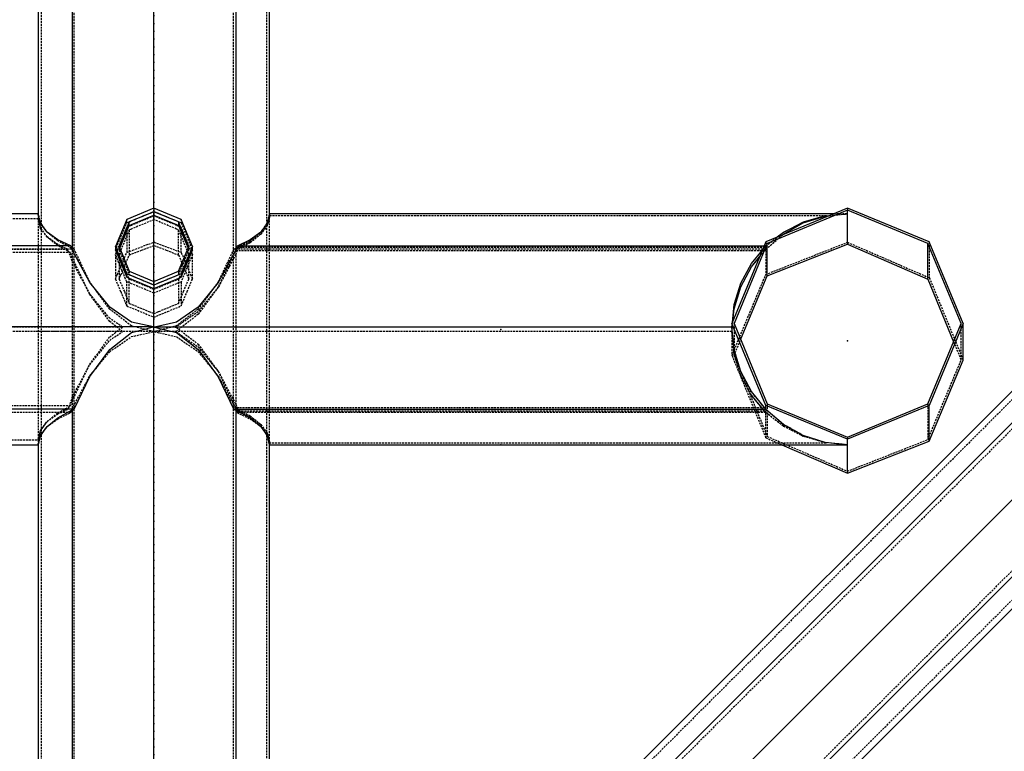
# Model space of a CAD drawing. Extents: x 551880 to 585869, y 94458 to 133000.
# Tile 32 of 42: x 568505 to 569783, y 127433 to 128383. Entities that reach past the tile are written whole.
import ezdxf

# ---------------------------------------------------------------- set-up
doc = ezdxf.new("R2010")
doc.units = 0
doc.header["$LTSCALE"] = 10
doc.header["$MEASUREMENT"] = 0
doc.linetypes.add('DASHDOT', pattern=[1, 0.5, -0.25, 0, -0.25])
doc.linetypes.add('HIDDEN', pattern=[0.375, 0.25, -0.125])
doc.layers.get('0').update_dxf_attribs({"linetype": 'CONTINUOUS'})
doc.layers.get('Defpoints').update_dxf_attribs({"linetype": 'CONTINUOUS'})
for name, color, linetype in [('A', 2, 'DASHDOT'), ('COTAS', 7, 'CONTINUOUS'), ('FORIR', 4, 'CONTINUOUS'), ('G', 3, 'CONTINUOUS'), ('S', 7, 'CONTINUOUS'), ('TR', 6, 'HIDDEN')]:
    doc.layers.add(name, color=color, linetype=linetype)
doc.styles.add('PADRAO MTL', font='txt.shx', dxfattribs={"width": 0.8, "oblique": 5})
doc.styles.get("Standard").update_dxf_attribs({"font": 'txt.shx', "width": 0.7, "oblique": 5})
doc.dimstyles.new('1-75', dxfattribs={"dimscale": 75, "dimtxt": 2.5, "dimasz": 2, "dimexe": 2, "dimexo": 2, "dimgap": 2, "dimtad": 1, "dimdec": 0, "dimdsep": 46, "dimtxsty": 'PADRAO MTL', "dimcen": 3, "dimclrd": 1, "dimclre": 1, "dimclrt": 7, "dimadec": 0, "dimazin": 0, "dimtfac": 1, "dimtdec": 0, "dimtmove": 0, "dimatfit": 3, "dimfxl": 1, "dimtfill": 1, "dimtolj": 1, "dimarcsym": 0})

# ---------------------------------------------------------------- blocks, each defined once
blk = doc.blocks.new('3D_INFOM')
blk.add_point((0, 0))
at = {"layer": 'FORIR', "flags": 1}
blk.add_attdef('MARK', (7.6, -4.3), '', height=5.26, dxfattribs=at)
blk = doc.blocks.new('3D_INFOTEXT')
blk.add_point((0, 0))
at = {"flags": 1}
for tag, p in [('MAR_PEZ', (7.2, 4.1)), ('POS_PEZ', (7.6, -4.3)), ('NOM_PRO', (7.6, -13.2)), ('LUN_PRO', (7.2, -21.9)), ('MAT_PRO', (7.6, -30.1)), ('HANDLE', (7, -38.5))]:
    blk.add_attdef(tag, p, '', height=5.26, dxfattribs=at)
blk = doc.blocks.new('*D68')
at = {"layer": 'COTAS', "color": 1, "lineweight": -2, "transparency": 16777216}
for p, q in [((566083.1, 127831), (565500.2, 127831)), ((565650.2, 127681), (565650.2, 125681.4)), ((568379.6, 125531.4), (565500.2, 125531.4))]:
    blk.add_line(p, q, dxfattribs=at)
at = {"layer": 'COTAS', "color": 1, "transparency": 16777216}
for points in [[(565625.2, 127681), (565675.2, 127681), (565650.2, 127831)], [(565625.2, 125681.4), (565675.2, 125681.4), (565650.2, 125531.4)]]:
    blk.add_solid(points, dxfattribs=at)
at = {"layer": 'Defpoints', "color": 0, "transparency": 16777216}
for p in [(566233.1, 127831), (565650.2, 125531.4), (568529.6, 125531.4)]:
    blk.add_point(p, dxfattribs=at)
at = {"layer": 'COTAS', "color": 7, "transparency": 16777216, "insert": (565406.4, 126681.2), "char_height": 187.5, "attachment_point": 5, "rotation": 90, "style": 'PADRAO MTL', "bg_fill": 3, "box_fill_scale": 1.25, "bg_fill_color": 256, "bg_fill_true_color": 13158600, "bg_fill_transparency": 0}
blk.add_mtext('\\A1;2300', dxfattribs=at)
blk = doc.blocks.new('*D70')
at = {"layer": 'COTAS', "color": 1, "lineweight": -2, "transparency": 16777216}
for p, q in [((566230, 127681.1), (566230, 124584)), ((568379.6, 124734), (566380, 124734))]:
    blk.add_line(p, q, dxfattribs=at)
at = {"layer": 'COTAS', "color": 1, "transparency": 16777216}
for points in [[(566380, 124759), (566380, 124709), (566230, 124734)], [(568379.6, 124759), (568379.6, 124709), (568529.6, 124734)]]:
    blk.add_solid(points, dxfattribs=at)
at = {"layer": 'Defpoints', "color": 0, "transparency": 16777216}
for p in [(566230, 127831.1), (566230, 124734), (568529.6, 124734)]:
    blk.add_point(p, dxfattribs=at)
at = {"layer": 'COTAS', "color": 7, "transparency": 16777216, "insert": (567379.8, 124977.7), "char_height": 187.5, "attachment_point": 5, "style": 'PADRAO MTL', "bg_fill": 3, "box_fill_scale": 1.25, "bg_fill_color": 256, "bg_fill_true_color": 13158600, "bg_fill_transparency": 0}
blk.add_mtext('\\A1;2300', dxfattribs=at)
blk = doc.blocks.new('*D71')
at = {"layer": 'COTAS', "color": 1, "lineweight": -2, "transparency": 16777216}
for p, q in [((571859.1, 128951), (571859.1, 128951)), ((571709.1, 128801), (571709.1, 126681.4)), ((568979.6, 126531.4), (571859.1, 126531.4))]:
    blk.add_line(p, q, dxfattribs=at)
at = {"layer": 'COTAS', "color": 1, "transparency": 16777216}
for points in [[(571684.1, 128801), (571734.1, 128801), (571709.1, 128951)], [(571684.1, 126681.4), (571734.1, 126681.4), (571709.1, 126531.4)]]:
    blk.add_solid(points, dxfattribs=at)
at = {"layer": 'Defpoints', "color": 0, "transparency": 16777216}
for p in [(571709.1, 128951), (568829.6, 126531.4), (571709.1, 126531.4)]:
    blk.add_point(p, dxfattribs=at)
at = {"layer": 'COTAS', "color": 7, "transparency": 16777216, "insert": (571465.3, 127741.2), "char_height": 187.5, "attachment_point": 5, "rotation": 90, "style": 'PADRAO MTL', "bg_fill": 3, "box_fill_scale": 1.25, "bg_fill_color": 256, "bg_fill_true_color": 13158600, "bg_fill_transparency": 0}
blk.add_mtext('\\A1;2420', dxfattribs=at)
blk = doc.blocks.new('*D73')
at = {"layer": 'COTAS', "color": 1, "lineweight": -2, "transparency": 16777216}
for p, q in [((571129.3, 128801.1), (571129.3, 125583.9)), ((568979.6, 125733.9), (570979.3, 125733.9))]:
    blk.add_line(p, q, dxfattribs=at)
at = {"layer": 'COTAS', "color": 1, "transparency": 16777216}
for points in [[(568979.6, 125758.9), (568979.6, 125708.9), (568829.6, 125733.9)], [(570979.3, 125758.9), (570979.3, 125708.9), (571129.3, 125733.9)]]:
    blk.add_solid(points, dxfattribs=at)
at = {"layer": 'Defpoints', "color": 0, "transparency": 16777216}
for p in [(571129.3, 128951.1), (568829.6, 125733.9), (571129.3, 125733.9)]:
    blk.add_point(p, dxfattribs=at)
at = {"layer": 'COTAS', "color": 7, "transparency": 16777216, "insert": (569979.4, 125977.7), "char_height": 187.5, "attachment_point": 5, "style": 'PADRAO MTL', "bg_fill": 3, "box_fill_scale": 1.25, "bg_fill_color": 256, "bg_fill_true_color": 13158600, "bg_fill_transparency": 0}
blk.add_mtext('\\A1;2300', dxfattribs=at)

msp = doc.modelspace()

# ---------------------------------------------------------------- linework, layer by layer
at = {"layer": 'A'}
msp.add_line((568679.6, 120957.3), (568679.6, 132395.4), dxfattribs=at)
at = {"layer": 'G'}
for p, q in [((571022.6, 128988.9), (568791.6, 126758)), ((568811.7, 126678.1), (571102.5, 128968.9)), ((570902.5, 128968.9), (568811.7, 126878.1)), ((568829.6, 126654.5), (571126.1, 128951)), ((570843.2, 128951), (568829.6, 126937.4)), ((568529.6, 128581), (568529.6, 128129.8)), ((568829.6, 128129.7), (568829.6, 128581)), ((568573.6, 128477), (568573.6, 128084.2)), ((568785.7, 128477), (568785.7, 128084.2)), ((568679.6, 128138.4), (568679.6, 128434)), ((568529.6, 128131), (567647.5, 128131)), ((568532.5, 128118.3), (568529.6, 128129.8)), ((568650.4, 128117.1), (568679.6, 128129.3)), ((568679.6, 128133.6), (568679.6, 128129.3)), ((568679.6, 128129.3), (568708.9, 128117.1)), ((568679.6, 128043.1), (568679.6, 128129.3)), ((568829.6, 128129.7), (568826.7, 128118.3)), ((569561.7, 128130.9), (568829.6, 128130.9)), ((569550.4, 128128.2), (569556.5, 128128.8)), ((569550.4, 128127.9), (569555.8, 128128.5)), ((569579.6, 128091.3), (569579.6, 128135.7)), ((568541, 128107.3), (568532.5, 128118.3)), ((568635.3, 128086.1), (568647.6, 128115.9)), ((568647.6, 128115.9), (568647.6, 128120.3)), ((568647.6, 128115.9), (568650.4, 128117.1)), ((568708.9, 128117.1), (568711.6, 128115.9)), ((568711.6, 128120.3), (568711.6, 128115.9)), ((568711.6, 128115.9), (568723.9, 128086.1)), ((568826.7, 128118.3), (568818.2, 128107.3)), ((569496.3, 128106.9), (569522.2, 128120.1)), ((569522.2, 128120), (569496.3, 128106.8)), ((569496.3, 128104.6), (569522.2, 128119.1)), ((569496.3, 128104.5), (569522.2, 128119)), ((569522.2, 128120.1), (569550.4, 128128.2)), ((569522.2, 128119.1), (569550.4, 128128.1)), ((569550.4, 128128.1), (569522.2, 128120)), ((569522.2, 128119), (569550.4, 128127.9)), ((569550.4, 128128.1), (569552.2, 128128.3)), ((569552.2, 128128.3), (569550.4, 128128.1)), ((568554.9, 128097.2), (568541, 128107.3)), ((568818.2, 128107.3), (568804.3, 128097.2)), ((569487.9, 128100.4), (569496.3, 128106.9)), ((569496.3, 128106.8), (569488.3, 128100.5)), ((569494.6, 128103.1), (569496.3, 128104.6)), ((569494.9, 128103.2), (569496.3, 128104.5)), ((568571.8, 128089.2), (568554.9, 128097.2)), ((568804.3, 128097.2), (568787.5, 128089.1)), ((569475.4, 128050.3), (569475.4, 128092.5)), ((569475.4, 128050.3), (569579.6, 128091.3)), ((569579.6, 128091.3), (569683.8, 128046.1)), ((569683.8, 128046.1), (569683.8, 128092.5)), ((568571.8, 128089.2), (567679.3, 128089.1)), ((568573.6, 128084.2), (568571.8, 128089.2)), ((568596.3, 128041.6), (568573.6, 128084.2)), ((568629.6, 128088.3), (568629.6, 128083.8)), ((568629.6, 128083.8), (568644.3, 128048.5)), ((568715, 128048.5), (568729.6, 128083.8)), ((568729.6, 128083.8), (568729.6, 128088.3)), ((568785.7, 128084.2), (568763, 128041.6)), ((568787.5, 128089.1), (568785.7, 128084.2)), ((569471.4, 128089.1), (568787.5, 128089.1)), ((569454.9, 128066.6), (569469.2, 128083.9)), ((569454.9, 128066.6), (569469.2, 128083.8)), ((569468.8, 128083), (569468.5, 128083)), ((569441, 128040.9), (569454.9, 128066.6)), ((569441, 128040.9), (569454.9, 128066.6)), ((569454.9, 128062.1), (569465.6, 128075.2)), ((569454.9, 128062), (569465.5, 128075.1)), ((568644.3, 128048.5), (568644.3, 128053)), ((568715, 128053), (568715, 128048.5)), ((569441, 128035.9), (569454.9, 128062.1)), ((569441, 128035.9), (569454.9, 128062)), ((568622.2, 128009.9), (568596.3, 128041.6)), ((568644.3, 128048.5), (568650.4, 128046.1)), ((568650.4, 128046.1), (568679.6, 128034)), ((568679.6, 128034), (568708.9, 128046.1)), ((568708.9, 128046.1), (568715, 128048.5)), ((568763, 128041.6), (568737, 128009.9)), ((569432.5, 128013), (569441, 128040.9)), ((569432.5, 128013), (569441, 128040.9)), ((569440.9, 127967.5), (569475.4, 128050.3)), ((569683.8, 128046.1), (569717.2, 127964.8)), ((568679.6, 128038.3), (568679.6, 128034)), ((568679.6, 123228.9), (568679.6, 128034)), ((569432.5, 128007.5), (569441, 128035.9)), ((569432.5, 128007.5), (569441, 128035.9)), ((568650.4, 127990.4), (568622.2, 128009.9)), ((568737, 128009.9), (568708.9, 127990.4)), ((569430.2, 127989.7), (569432.5, 128013)), ((569430.2, 127989.7), (569432.5, 128013)), ((569430.9, 127991.5), (569432.5, 128007.5)), ((569430.9, 127991.5), (569432.5, 128007.5)), ((568679.1, 127984), (568650.4, 127990.4)), ((568708.9, 127990.4), (568680.2, 127983.9)), ((569429.6, 127988.3), (569429.6, 127984)), ((569729.6, 127941), (569729.6, 127988.3)), ((568679.1, 127984), (552179.6, 127983.9)), ((568622.2, 127954.9), (568650.4, 127976.8)), ((568650.4, 127976.8), (568679.1, 127984)), ((568680.2, 127983.9), (568708.9, 127976.7)), ((569429.6, 127983.9), (568680.2, 127983.9)), ((568708.9, 127976.7), (568737, 127954.9)), ((569429.6, 127983.9), (569429.6, 127984)), ((569432.5, 127954.5), (569429.6, 127983.9)), ((568596.3, 127919.5), (568622.2, 127954.9)), ((568737, 127954.9), (568763, 127919.4)), ((569441, 127926.1), (569432.5, 127954.5)), ((569685.7, 127835.8), (569729.6, 127941)), ((569454.9, 127900), (569441, 127926.1)), ((568576.1, 127877.1), (568596.3, 127919.5)), ((568763, 127919.4), (568783.2, 127877)), ((569473.6, 127877.1), (569454.9, 127900)), ((568576.1, 127877.1), (553707, 127877)), ((568554.9, 127866.2), (568573.6, 127876.2)), ((568573.6, 127876.2), (568576.1, 127877.1)), ((568573.6, 127876.2), (568573.6, 123228.9)), ((568783.2, 127877), (568785.7, 127876.1)), ((569473.6, 127877), (568783.2, 127877)), ((568785.7, 127876.1), (568804.3, 127866.2)), ((568785.7, 127876.1), (568785.7, 123228.9)), ((569473.6, 127877.1), (569473.6, 127882.2)), ((569473.6, 127877), (569473.6, 127877.1)), ((569496.3, 127857.5), (569473.6, 127877)), ((569685.7, 127835.8), (569685.7, 127882.2)), ((568541, 127854.8), (568554.9, 127866.2)), ((568804.3, 127866.2), (568818.2, 127854.8)), ((568532.5, 127842.5), (568541, 127854.8)), ((568818.2, 127854.8), (568826.7, 127842.5)), ((569522.2, 127843), (569496.3, 127857.5)), ((568529.9, 127831), (568532.5, 127842.5)), ((568826.7, 127842.5), (568829.3, 127831)), ((569550.4, 127834), (569522.2, 127843)), ((569579.6, 127831), (569579.6, 127838.3)), ((569579.6, 127794), (569685.7, 127835.8)), ((553791.3, 127831), (568529.9, 127831)), ((568529.6, 127831), (568529.6, 123228.9)), ((568829.3, 127831), (569579.6, 127831)), ((568829.6, 123228.9), (568829.6, 127831)), ((569494.5, 127831), (569579.6, 127794)), ((569579.6, 127831), (569550.4, 127834)), ((569579.6, 127794), (569579.6, 127831)), ((569579.6, 127831), (569579.6, 127831))]:
    msp.add_line(p, q, dxfattribs=at)
at = {"layer": 'S'}
for p, q in [((568679.6, 128138.4), (568644.3, 128123.7)), ((568679.6, 128133.6), (568647.6, 128120.3)), ((568715, 128123.7), (568679.6, 128138.4)), ((568711.6, 128120.3), (568679.6, 128133.6)), ((569579.6, 128138.4), (569473.6, 128094.4)), ((569579.6, 128135.7), (569475.4, 128092.5)), ((569685.7, 128094.4), (569579.6, 128138.4)), ((569683.8, 128092.5), (569579.6, 128135.7)), ((568644.3, 128123.7), (568629.6, 128088.3)), ((568647.6, 128120.3), (568634.4, 128088.3)), ((568724.9, 128088.3), (568711.6, 128120.3)), ((568729.6, 128088.3), (568715, 128123.7)), ((569473.6, 128094.4), (569429.6, 127988.3)), ((569475.4, 128092.5), (569432.3, 127988.3)), ((569727, 127988.3), (569683.8, 128092.5)), ((569729.6, 127988.3), (569685.7, 128094.4)), ((568644.3, 128053), (568629.6, 128088.3)), ((568634.4, 128088.3), (568647.6, 128056.3)), ((568711.6, 128056.3), (568724.9, 128088.3)), ((568729.6, 128088.3), (568715, 128053)), ((568679.6, 128038.3), (568644.3, 128053)), ((568647.6, 128056.3), (568679.6, 128043.1)), ((568679.6, 128043.1), (568711.6, 128056.3)), ((568715, 128053), (568679.6, 128038.3)), ((569473.6, 127882.2), (569429.6, 127988.3)), ((569432.3, 127988.3), (569475.4, 127884.1)), ((569683.8, 127884.1), (569727, 127988.3)), ((569729.6, 127988.3), (569685.7, 127882.2)), ((569579.6, 127838.3), (569473.6, 127882.2)), ((569475.4, 127884.1), (569579.6, 127841)), ((569579.6, 127841), (569683.8, 127884.1)), ((569685.7, 127882.2), (569579.6, 127838.3))]:
    msp.add_line(p, q, dxfattribs=at)
at = {"layer": 'TR'}
for p, q in [((568576.2, 123228.9), (568576.2, 128992.7)), ((568783, 123228.9), (568783, 128992.7)), ((568814.7, 126689.1), (571091.5, 128965.8)), ((570907.5, 128965.8), (568814.7, 126873.1)), ((568829.6, 126665.9), (571114.7, 128951)), ((570854.5, 128951), (568829.6, 126926.1)), ((568533.4, 128572.6), (568533.4, 128117.2)), ((568825.9, 128117.2), (568825.9, 128572.6)), ((568529.6, 128129.8), (568529.9, 128131)), ((568529.9, 128131), (568529.6, 128131)), ((568529.6, 128129.8), (568529.6, 127838.5)), ((568529.6, 128129.8), (568529.6, 128123.5)), ((568532.5, 128119.5), (568529.9, 128131)), ((568650.4, 128121.8), (568679.6, 128134)), ((568679.6, 128138.4), (568679.6, 128134)), ((568679.6, 128134), (568708.9, 128121.8)), ((568679.6, 128133.6), (568679.6, 128134)), ((568829.3, 128130.9), (568826.7, 128119.4)), ((568829.3, 128130.9), (568829.6, 128129.7)), ((568829.6, 128130.9), (568829.3, 128130.9)), ((568829.6, 128127.1), (568829.6, 128129.7)), ((568829.6, 127834.8), (568829.6, 128129.7)), ((569555.8, 128128.5), (569579.1, 128130.9)), ((569556.5, 128128.8), (569579.1, 128130.9)), ((569579.1, 128130.9), (569561.7, 128130.9)), ((569579.6, 128138.4), (569579.6, 128135.7)), ((568529.6, 128124.6), (567662.8, 128124.6)), ((568529.6, 128123.5), (568529.9, 128124.6)), ((568529.9, 128124.6), (568529.6, 128124.6)), ((568532.5, 128112), (568529.6, 128123.5)), ((568532.5, 128113.1), (568529.9, 128124.6)), ((568533.4, 128118.2), (568532.5, 128119.5)), ((568539.8, 128108.9), (568533.4, 128118.2)), ((568533.4, 128117.2), (568533.4, 127843.8)), ((568629.6, 128083.8), (568644.3, 128119.3)), ((568644.3, 128119.3), (568644.3, 128123.7)), ((568644.3, 128119.3), (568650.4, 128121.8)), ((568650.4, 128115.9), (568647.1, 128114.6)), ((568679.6, 128128), (568650.4, 128115.9)), ((568679.6, 128123.3), (568650.4, 128111.2)), ((568708.9, 128115.9), (568679.6, 128128)), ((568708.9, 128111.2), (568679.6, 128123.3)), ((568708.9, 128121.8), (568715, 128119.3)), ((568712.2, 128114.6), (568708.9, 128115.9)), ((568715, 128123.7), (568715, 128119.3)), ((568715, 128119.3), (568729.6, 128083.8)), ((568826.7, 128115.7), (568818.2, 128104.7)), ((568825.9, 128118.2), (568819.4, 128108.8)), ((568826.7, 128119.4), (568825.9, 128118.2)), ((568825.9, 127843.7), (568825.9, 128117.2)), ((568826.7, 128116.8), (568825.9, 128115.5)), ((568829.3, 128128.3), (568826.7, 128116.8)), ((568829.6, 128127.1), (568826.7, 128115.7)), ((568829.6, 128128.3), (568829.3, 128128.3)), ((568829.3, 128128.3), (568829.6, 128127.1)), ((569552.2, 128128.3), (568829.6, 128128.3)), ((568533.4, 128111.8), (568532.5, 128113.1)), ((568541, 128101), (568532.5, 128112)), ((568541, 128100.7), (568533.4, 128111.8)), ((568541, 128107.1), (568539.8, 128108.9)), ((568554.9, 128095.8), (568541, 128107.1)), ((568644.3, 128113.5), (568630.8, 128081)), ((568647.6, 128110.1), (568636.5, 128083.2)), ((568647.1, 128114.6), (568644.3, 128113.5)), ((568644.3, 128113.5), (568644.3, 128080.6)), ((568650.4, 128111.2), (568647.6, 128110.1)), ((568647.6, 128110.1), (568647.6, 128077.4)), ((568711.6, 128110.1), (568708.9, 128111.2)), ((568711.6, 128077.4), (568711.6, 128110.1)), ((568722.8, 128083.2), (568711.6, 128110.1)), ((568715, 128113.5), (568712.2, 128114.6)), ((568715, 128080.6), (568715, 128113.5)), ((568728.5, 128081), (568715, 128113.5)), ((568818.2, 128107.1), (568804.3, 128095.8)), ((568818.2, 128104.7), (568804.3, 128094.5)), ((568818.2, 128104.4), (568804.3, 128093.1)), ((568825.9, 128115.5), (568818.2, 128104.4)), ((568819.4, 128108.8), (568818.2, 128107.1)), ((569473.6, 128084.9), (569494.9, 128103.2)), ((569473.6, 128085), (569494.6, 128103.1)), ((568554.9, 128090.9), (568541, 128101)), ((568554.9, 128089.4), (568541, 128100.7)), ((568572.8, 128086.2), (568554.9, 128095.8)), ((568568.2, 128084.6), (568554.9, 128090.9)), ((568652.2, 128083.7), (568672.8, 128091.7)), ((568672.8, 128091.7), (568679.6, 128094)), ((568679.6, 128094), (568686.5, 128091.7)), ((568686.5, 128091.7), (568707.1, 128083.7)), ((568804.3, 128093.1), (568785.7, 128083.1)), ((568804.3, 128095.8), (568786.4, 128086.2)), ((568804.3, 128094.5), (568789, 128087.2)), ((569473.6, 128089), (569488.3, 128100.5)), ((569473.6, 128089.2), (569487.9, 128100.4)), ((569473.6, 128094.4), (569473.6, 128052.2)), ((569473.6, 128052.2), (569579.6, 128094)), ((569579.6, 128094), (569685.7, 128047.9)), ((569685.7, 128094.4), (569685.7, 128047.9)), ((568576.1, 128084.9), (552135.7, 128084.9)), ((568568.2, 128084.6), (552139.4, 128084.5)), ((568529.6, 128080.5), (567678.5, 128080.5)), ((568533.4, 128080.5), (568529.6, 128080.5)), ((568571.5, 128080.5), (568533.4, 128080.5)), ((568571.5, 128080.5), (568554.9, 128089.4)), ((568573.6, 128069.6), (568568.2, 128084.6)), ((568573.6, 128074.2), (568571.5, 128080.5)), ((568573.6, 128085.8), (568572.8, 128086.2)), ((568576.1, 128084.9), (568573.6, 128085.8)), ((568573.6, 128084.2), (568573.6, 127876.2)), ((568596.3, 128042.6), (568576.1, 128084.9)), ((568630.8, 128081), (568629.6, 128078.2)), ((568644.3, 128042.7), (568629.6, 128078.2)), ((568629.6, 128078.2), (568629.6, 128046.2)), ((568634.4, 128088.3), (568634.4, 128083.9)), ((568634.4, 128083.9), (568635.3, 128086.1)), ((568634.4, 128083.9), (568647.6, 128051.9)), ((568636.5, 128083.2), (568634.4, 128078.2)), ((568634.4, 128078.2), (568634.4, 128072.4)), ((568647.1, 128047.4), (568634.4, 128078.2)), ((568639.9, 128070.4), (568644.3, 128080.6)), ((568644.3, 128080.6), (568652.2, 128083.7)), ((568644.6, 128070.4), (568647.6, 128077.4)), ((568647.6, 128077.4), (568663.6, 128083.7)), ((568663.6, 128083.7), (568679.6, 128089.9)), ((568679.6, 128089.9), (568695.6, 128083.7)), ((568695.6, 128083.7), (568711.6, 128077.4)), ((568707.1, 128083.7), (568715, 128080.6)), ((568711.6, 128051.9), (568724.9, 128083.9)), ((568711.6, 128077.4), (568714.6, 128070.4)), ((568724.9, 128078.2), (568712.2, 128047.4)), ((568715, 128080.6), (568719.4, 128070.4)), ((568729.6, 128078.2), (568715, 128042.7)), ((568724.9, 128078.2), (568722.8, 128083.2)), ((568723.9, 128086.1), (568724.9, 128083.9)), ((568724.9, 128083.9), (568724.9, 128088.3)), ((568724.9, 128072.4), (568724.9, 128078.2)), ((568729.6, 128078.2), (568728.5, 128081)), ((568729.6, 128046.2), (568729.6, 128078.2)), ((568783.1, 128084.9), (568763, 128042.6)), ((568785.4, 128083), (568763, 128035.9)), ((568785.7, 128078.1), (568763, 128035.5)), ((568785.7, 128085.8), (568783.1, 128084.9)), ((569473.5, 128084.9), (568783.1, 128084.9)), ((568785.7, 128083.1), (568785.4, 128083)), ((568825.9, 128083), (568785.4, 128083)), ((568789, 128087.2), (568785.7, 128078.1)), ((568786.4, 128086.2), (568785.7, 128085.8)), ((568785.7, 128084.2), (568785.7, 127876.1)), ((569472, 128087.2), (568789, 128087.2)), ((568829.6, 128083), (568825.9, 128083)), ((569468.5, 128083), (568829.6, 128083)), ((569465.5, 128075.1), (569473.5, 128084.9)), ((569465.6, 128075.2), (569472, 128083)), ((569472, 128083), (569468.8, 128083)), ((569469.2, 128083.9), (569473.5, 128089.1)), ((569469.2, 128083.8), (569472, 128087.2)), ((569473.5, 128089.1), (569471.4, 128089.1)), ((569472, 128087.2), (569473.6, 128089)), ((569472, 128083), (569473.6, 128085)), ((569473.5, 128089.1), (569473.6, 128089.2)), ((569473.5, 128084.9), (569473.6, 128084.9)), ((568596.3, 128026.5), (568573.6, 128074.2)), ((568596.3, 128027), (568573.6, 128069.6)), ((568632.2, 128052.2), (568639.9, 128070.4)), ((568634.4, 128072.4), (568634.4, 128046.2)), ((568641.1, 128062), (568643.2, 128067)), ((568643.2, 128067), (568644.6, 128070.4)), ((568714.6, 128070.4), (568716, 128067)), ((568716, 128067), (568718.2, 128062)), ((568719.4, 128070.4), (568727.1, 128052.2)), ((568724.9, 128046.2), (568724.9, 128072.4)), ((568629.6, 128046.2), (568632.2, 128052.2)), ((568634.4, 128046.2), (568636.9, 128052.2)), ((568636.9, 128052.2), (568639.9, 128059.2)), ((568639.9, 128059.2), (568641.1, 128062)), ((568647.6, 128056.3), (568647.6, 128051.9)), ((568647.6, 128051.9), (568650.4, 128050.8)), ((568708.9, 128050.8), (568711.6, 128051.9)), ((568711.6, 128056.3), (568711.6, 128051.9)), ((568718.2, 128062), (568719.4, 128059.2)), ((568719.4, 128059.2), (568722.3, 128052.2)), ((568722.3, 128052.2), (568724.9, 128046.2)), ((568727.1, 128052.2), (568729.6, 128046.2)), ((569429.7, 127947.2), (569473.6, 128052.2)), ((568603.3, 128033), (568596.3, 128042.6)), ((568629.6, 128046.2), (568636.5, 128029.9)), ((568634.4, 128046.2), (568641.3, 128029.9)), ((568650.4, 128040.2), (568644.3, 128042.7)), ((568644.3, 128011.3), (568644.3, 128042.7)), ((568647.6, 128046.1), (568647.1, 128047.4)), ((568647.6, 128014.6), (568647.6, 128046.1)), ((568650.4, 128044.9), (568647.6, 128046.1)), ((568650.4, 128050.8), (568679.6, 128038.7)), ((568679.6, 128032.7), (568650.4, 128044.9)), ((568679.6, 128028), (568650.4, 128040.2)), ((568679.6, 128038.7), (568708.9, 128050.8)), ((568708.9, 128044.9), (568679.6, 128032.7)), ((568679.6, 128043.1), (568679.6, 128038.7)), ((568708.9, 128040.2), (568679.6, 128028)), ((568711.6, 128046.1), (568708.9, 128044.9)), ((568715, 128042.7), (568708.9, 128040.2)), ((568712.2, 128047.4), (568711.6, 128046.1)), ((568711.6, 128046.1), (568711.6, 128014.6)), ((568715, 128042.7), (568715, 128011.3)), ((568718, 128029.9), (568724.9, 128046.2)), ((568722.7, 128029.9), (568729.6, 128046.2)), ((568763, 128042.6), (568756, 128033)), ((569685.7, 128047.9), (569729.6, 127941)), ((568622.2, 127995.3), (568596.3, 128027)), ((568622.2, 127991.1), (568596.3, 128026.5)), ((568622.2, 128007.2), (568603.3, 128033)), ((568636.5, 128029.9), (568644.3, 128011.3)), ((568641.3, 128029.9), (568647.6, 128014.6)), ((568679.6, 128038.3), (568679.6, 128038.7)), ((568711.6, 128014.6), (568718, 128029.9)), ((568715, 128011.3), (568722.7, 128029.9)), ((568763, 128035.9), (568737, 128000.4)), ((568763, 128035.5), (568737, 128003.8)), ((568756, 128033), (568737, 128007.1)), ((568647.6, 128014.6), (568673.1, 128004.2)), ((568686.1, 128004.2), (568711.6, 128014.6)), ((568650.4, 127985.3), (568622.2, 128007.2)), ((568644.3, 128011.3), (568661.6, 128004.2)), ((568661.6, 128004.2), (568679.6, 127996.8)), ((568673.1, 128004.2), (568679.6, 128001.5)), ((568679.6, 128001.5), (568686.1, 128004.2)), ((568679.6, 127996.8), (568697.6, 128004.2)), ((568697.6, 128004.2), (568715, 128011.3)), ((568737, 128007.1), (568708.9, 127985.3)), ((568737, 128003.8), (568708.9, 127984.3)), ((568638.8, 127983.9), (568622.2, 127995.3)), ((568638.9, 127978.1), (568622.2, 127991.1)), ((568737, 128000.4), (568708.9, 127978.6)), ((569429.6, 127984), (569430.2, 127989.7)), ((569429.6, 127984), (569430.2, 127989.7)), ((569429.9, 127981), (569430.9, 127991.5)), ((569429.9, 127981), (569430.9, 127991.5)), ((569432.3, 127988.3), (569432.3, 127956.9)), ((569727, 127941.1), (569727, 127988.3)), ((568638.8, 127983.9), (552179.6, 127983.8)), ((568529.6, 127978.1), (552179.6, 127978.1)), ((568679.5, 127978), (552179.6, 127977.9)), ((568533.4, 127978.1), (568529.6, 127978.1)), ((568638.9, 127978.1), (568533.4, 127978.1)), ((568622.2, 127971), (568638.8, 127983.9)), ((568622.2, 127966.6), (568638.9, 127978.1)), ((568667.4, 127981), (568650.4, 127985.3)), ((568650.4, 127971.4), (568679.5, 127978)), ((568679.5, 127978), (568667.4, 127981)), ((568691.8, 127981), (568679.7, 127977.9)), ((569429.6, 127977.9), (568679.7, 127977.9)), ((568679.7, 127977.9), (568708.9, 127971.4)), ((568708.9, 127985.3), (568691.8, 127981)), ((568708.9, 127978.6), (568706.6, 127978)), ((568706.6, 127978), (568708.9, 127977.5)), ((568825.9, 127978), (568706.6, 127978)), ((568708.9, 127984.3), (568707.1, 127983.9)), ((569429.6, 127983.9), (568707.1, 127983.9)), ((568707.1, 127983.9), (568708.9, 127983.4)), ((568708.9, 127983.4), (568737, 127961.6)), ((568708.9, 127977.5), (568737, 127958)), ((568829.6, 127978), (568825.9, 127978)), ((569429.6, 127978), (568829.6, 127978)), ((569429.6, 127984), (569429.6, 127978)), ((569429.6, 127983.9), (569429.6, 127984)), ((569429.6, 127984), (569429.6, 127983.9)), ((569432.5, 127954.4), (569429.6, 127983.9)), ((569429.6, 127983.9), (569429.6, 127983.9)), ((569429.6, 127978.1), (569429.9, 127981)), ((569429.6, 127978), (569429.9, 127981)), ((569429.6, 127977.9), (569429.6, 127978)), ((569432.5, 127949), (569429.6, 127978)), ((569429.6, 127978), (569429.6, 127947)), ((569429.6, 127978), (569429.6, 127978)), ((569429.6, 127978), (569429.6, 127978)), ((569429.6, 127978), (569429.6, 127978)), ((569432.5, 127949), (569429.6, 127977.9)), ((568596.3, 127935.6), (568622.2, 127971)), ((568596.3, 127934.9), (568622.2, 127966.6)), ((568622.2, 127951.9), (568650.4, 127971.4)), ((568708.9, 127971.4), (568737, 127951.9)), ((569433.7, 127950.4), (569440.9, 127967.5)), ((569717.2, 127964.8), (569727, 127941.1)), ((568601.8, 127926.9), (568622.2, 127951.9)), ((568737, 127961.6), (568763, 127926.1)), ((568737, 127958), (568763, 127926.3)), ((568737, 127951.9), (568757.5, 127926.9)), ((569432.3, 127956.9), (569432.3, 127951.4)), ((569432.3, 127951.4), (569432.3, 127946.9)), ((569441, 127926.1), (569432.5, 127954.4)), ((569432.8, 127948.1), (569433.7, 127950.4)), ((569429.6, 127947), (569429.7, 127947.2)), ((569429.6, 127947), (569429.7, 127946.8)), ((569429.7, 127946.8), (569429.7, 127947.2)), ((569429.7, 127946.8), (569473.6, 127840.1)), ((569432.3, 127946.9), (569432.8, 127948.1)), ((569432.3, 127946.9), (569475.4, 127841.9)), ((569441, 127921.1), (569432.5, 127949)), ((569441, 127921.1), (569432.5, 127949)), ((569683.8, 127837.7), (569727, 127941.1)), ((568573.6, 127887.9), (568596.3, 127935.6)), ((568573.6, 127892.3), (568596.3, 127934.9)), ((568596.3, 127920.3), (568601.8, 127926.9)), ((568757.5, 127926.9), (568763, 127920.2)), ((568763, 127926.3), (568785.7, 127883.7)), ((568763, 127926.1), (568785.5, 127878.9)), ((569454.9, 127899.9), (569441, 127926.1)), ((568573.6, 127877.7), (568596.3, 127920.3)), ((568763, 127920.2), (568785.7, 127877.6)), ((569454.9, 127895.4), (569441, 127921.1)), ((569454.9, 127895.4), (569441, 127921.1)), ((569472.1, 127878.9), (569454.9, 127899.9)), ((568568.2, 127877.4), (568573.6, 127892.3)), ((568571.5, 127881.5), (568573.6, 127887.9)), ((569473.6, 127872.8), (569454.9, 127895.4)), ((569472.1, 127874.7), (569454.9, 127895.4)), ((568571.5, 127881.5), (552139.3, 127881.4)), ((568529.6, 127877.4), (553779.9, 127877.4)), ((568533.4, 127877.4), (568529.6, 127877.4)), ((568568.2, 127877.4), (568533.4, 127877.4)), ((568554.9, 127872.6), (568571.5, 127881.5)), ((568554.9, 127871.1), (568568.2, 127877.4)), ((568571.8, 127872.8), (568572.9, 127875.8)), ((568572.9, 127875.8), (568573.6, 127877.7)), ((569472.1, 127878.9), (568785.5, 127878.9)), ((568785.5, 127878.9), (568785.7, 127878.8)), ((568785.7, 127883.7), (568788.9, 127874.7)), ((568785.7, 127878.8), (568804.3, 127868.8)), ((568785.7, 127877.6), (568786.4, 127875.8)), ((568786.4, 127875.8), (568787.4, 127872.8)), ((568788.9, 127874.7), (568804.3, 127867.4)), ((568825.9, 127874.7), (568788.9, 127874.7)), ((568829.6, 127874.7), (568825.9, 127874.7)), ((569472.1, 127874.7), (568829.6, 127874.7)), ((569473.6, 127876.9), (569472.1, 127878.9)), ((569473.6, 127873), (569472.1, 127874.7)), ((569473.6, 127873), (569473.6, 127877.1)), ((569496.3, 127857.4), (569473.6, 127876.9)), ((569496.3, 127855.2), (569473.6, 127873)), ((569473.6, 127840.1), (569473.6, 127873)), ((569475.4, 127884.1), (569475.4, 127841.9)), ((569683.8, 127884.1), (569683.8, 127837.7)), ((568571.8, 127872.8), (552135.6, 127872.8)), ((568532.5, 127848.9), (568541, 127861.2)), ((568533.4, 127851), (568541, 127860.9)), ((568541, 127861.2), (568554.9, 127872.6)), ((568541, 127860.9), (568554.9, 127871.1)), ((568541, 127854.6), (568554.9, 127864.8)), ((568554.9, 127864.8), (568571.8, 127872.8)), ((569473.6, 127872.8), (568787.4, 127872.8)), ((568787.4, 127872.8), (568804.3, 127864.7)), ((568804.3, 127868.8), (568818.2, 127857.5)), ((568804.3, 127867.4), (568818.2, 127857.2)), ((568804.3, 127864.7), (568818.2, 127854.6)), ((569496.3, 127855.1), (569473.6, 127872.8)), ((569473.6, 127872.8), (569473.6, 127872.8)), ((568529.6, 127838.5), (568532.5, 127849.9)), ((568529.9, 127837.4), (568532.5, 127848.9)), ((568532.5, 127849.9), (568533.4, 127851)), ((568533.4, 127844.7), (568539.6, 127852.8)), ((568539.6, 127852.8), (568541, 127854.6)), ((568818.2, 127857.5), (568826.7, 127845.2)), ((568818.2, 127857.2), (568825.9, 127847.3)), ((568818.2, 127854.6), (568819.6, 127852.7)), ((568819.6, 127852.7), (568825.9, 127844.7)), ((568825.9, 127847.3), (568826.7, 127846.2)), ((569522.2, 127842.9), (569496.3, 127857.4)), ((569522.2, 127842), (569496.3, 127855.2)), ((569522.2, 127841.9), (569496.3, 127855.1)), ((566485, 127837.4), (568529.9, 127837.4)), ((568529.6, 127832.2), (568532.5, 127843.6)), ((568529.6, 127838.5), (568529.6, 127837.4)), ((568529.9, 127837.4), (568529.6, 127838.5)), ((568529.6, 127838.5), (568529.6, 127837.4)), ((568529.6, 127837.4), (568529.6, 127831)), ((568529.6, 127837.4), (568529.6, 127832.2)), ((568532.5, 127843.6), (568533.4, 127844.7)), ((568533.4, 127843.8), (568533.4, 125794.1)), ((568825.9, 127844.7), (568826.7, 127843.6)), ((568825.9, 126914.1), (568825.9, 127843.7)), ((568826.7, 127846.2), (568829.6, 127834.8)), ((568826.7, 127845.2), (568829.3, 127833.6)), ((568826.7, 127843.6), (568829.6, 127832.1)), ((568829.6, 127834.8), (568829.3, 127833.6)), ((568829.6, 127833.6), (568829.6, 127834.8)), ((568829.6, 127833.6), (568829.6, 127834.8)), ((569473.6, 127840.1), (569488.4, 127833.6)), ((569475.4, 127841.9), (569579.6, 127796.7)), ((569550.4, 127833.9), (569522.2, 127842.9)), ((569550.4, 127833.9), (569522.2, 127842)), ((569550.4, 127833.8), (569522.2, 127841.9)), ((569579.6, 127841), (569579.6, 127838.3)), ((569579.6, 127796.7), (569683.8, 127837.7)), ((568529.9, 127831), (568529.6, 127832.2)), ((568829.3, 127833.6), (569553.2, 127833.6)), ((568829.6, 127832.1), (568829.3, 127831)), ((568829.6, 127832.1), (568829.6, 127833.6)), ((568829.6, 127831), (568829.6, 127833.6)), ((569488.4, 127833.6), (569494.5, 127831)), ((569553.2, 127833.6), (569550.4, 127833.9)), ((569553.2, 127833.6), (569550.4, 127833.9)), ((569579.6, 127831), (569550.4, 127833.8))]:
    msp.add_line(p, q, dxfattribs=at)

# ---------------------------------------------------------------- block references
for p in [(568679.6, 128138.4), (569129.7, 128130.9), (568585.2, 128062.4), (568777.3, 128062.4), (568679.6, 127996.8), (569129.7, 127831), (569579.6, 127676.1)]:
    msp.add_blockref('3D_INFOTEXT', p)
at = {"layer": 'G'}
for p in [(568679.6, 128086.2), (568679.6, 128062.4), (569129.7, 127980.9), (569579.6, 127966.2)]:
    msp.add_blockref('3D_INFOM', p, dxfattribs=at)

# ---------------------------------------------------------------- next in the draw order: dimensions: what is measured, and where the dimension line sits
at = {"layer": 'COTAS'}
for base, p1, p2, picture, middle in [((571709.1, 126531.4), (571709.1, 128951), (568829.6, 126531.4), '*D71', (571465.3, 127741.2)), ((565650.2, 125531.4), (566233.1, 127831), (568529.6, 125531.4), '*D68', (565406.4, 126681.2))]:
    dim = msp.add_linear_dim(base=base, p1=p1, p2=p2, angle=90, dimstyle='1-75', dxfattribs=at)
    dim.commit()
    dim.dimension.update_dxf_attribs({"geometry": picture, "text_midpoint": middle})

# ---------------------------------------------------------------- next in the draw order: dimensions: what is measured, and where the dimension line sits
dim = msp.add_linear_dim(base=(571129.3, 125733.9), p1=(568829.6, 125733.9), p2=(571129.3, 128951.1), dimstyle='1-75', dxfattribs=at)
dim.commit()
dim.dimension.update_dxf_attribs({"geometry": '*D73', "text_midpoint": (569979.4, 125977.7)})
dim = msp.add_linear_dim(base=(566230, 124734), p1=(568529.6, 124734), p2=(566230, 127831.1), angle=180, dimstyle='1-75', dxfattribs=at)
dim.commit()
dim.dimension.update_dxf_attribs({"geometry": '*D70', "text_midpoint": (567379.8, 124977.7)})

doc.saveas('drawing.dxf')
